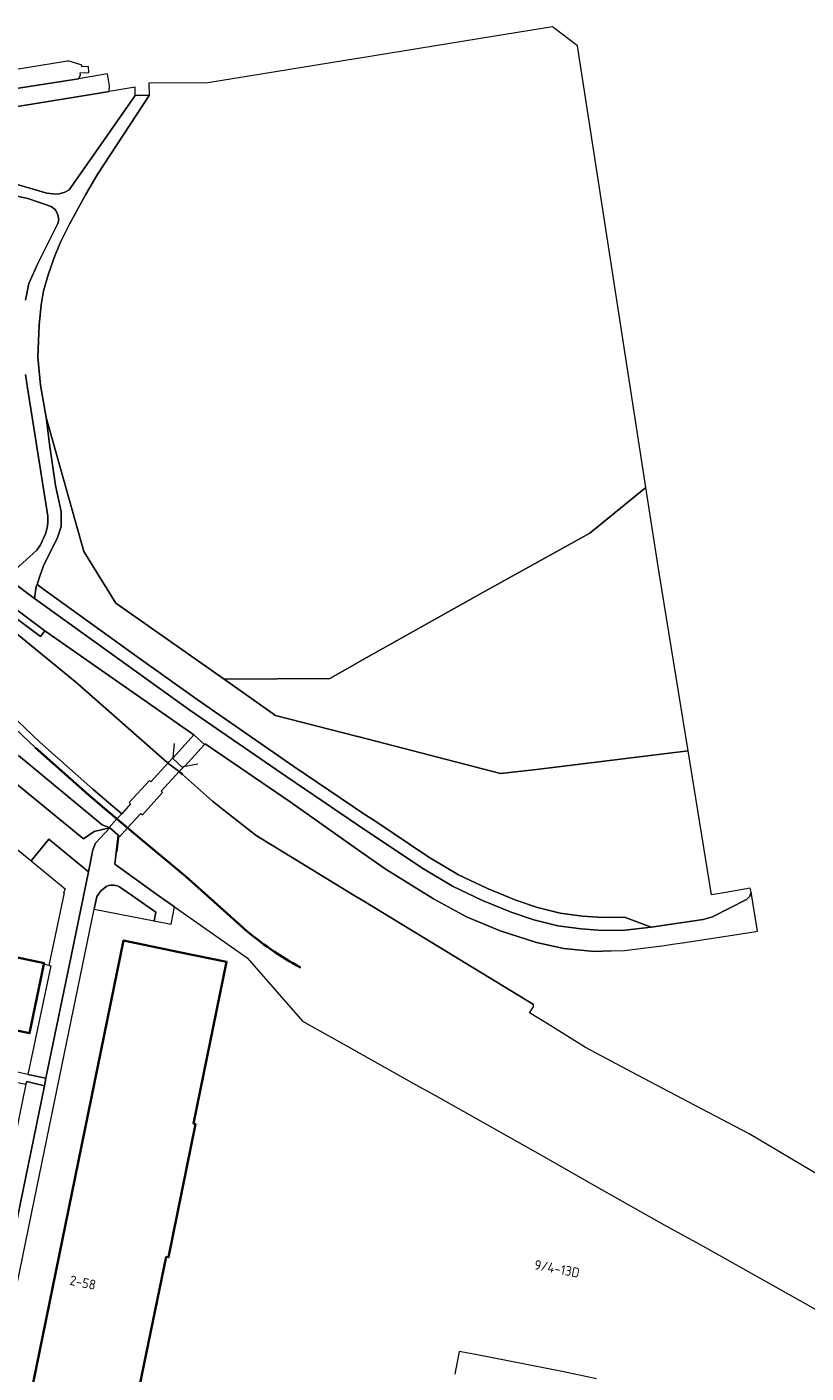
# Model space of a CAD drawing. Extents: x 150256 to 156914, y 461459 to 469481.
# Tile 186 of 256: x 155954 to 156062, y 462699 to 462886. Entities that reach past the tile are written whole.
import ezdxf
from ezdxf.enums import TextEntityAlignment as Align

# ---------------------------------------------------------------- set-up
doc = ezdxf.new("R2010")
doc.units = 0
doc.header["$LTSCALE"] = 0.75
for name, color, linetype, lineweight in [('B-RO-GK-BESCHOEIING-G', 251, 'GK-BESCHOEIING', 35), ('B-RO-GR-BEPLANTING_CULTUUR_BOSPLANTSOEN-GV', 251, 'CONTINUOUS', 18), ('B-RO-GR-BOS_LOOF-GV', 251, 'CONTINUOUS', 13), ('B-RO-IE-TERREINAFSCHEIDING_KUNSTMATIG_HEKWERK-G', 251, 'IE-TERREINAFSCHEIDING-KUNSTMATIG', 18), ('B-RO-IE-TERREINAFSCHEIDING_KUNSTMATIG_MUUR-G', 251, 'IE-TERREINAFSCHEIDING-KUNSTMATIG-DICHT', 18), ('B-RO-KW-KUNSTWERK_DEK-GV', 6, 'CONTINUOUS', 18), ('B-RO-KW-KUNSTWERK_LANDHOOFD-GV', 251, 'CONTINUOUS', 18), ('B-RO-OG-BEBOUWING-GV', 6, 'CONTINUOUS', 35), ('B-RO-OG-BEBOUWING-T18', 1, 'CONTINUOUS', 18), ('B-RO-OG-TERREIN_CULTUURSCHEIDING-GV', 251, 'CONTINUOUS', 18), ('B-RO-OG-WATER_MEER-GV', 251, 'CONTINUOUS', 18), ('B-RO-OG-WATER_SLOOT-GV', 251, 'CONTINUOUS', 18), ('B-RO-VH-VERHARDING_BETONSTRAATSTEEN-GV', 251, 'CONTINUOUS', 18), ('B-RO-VH-VERHARDING_FUNDERING_ZAND-GV', 251, 'CONTINUOUS', 18), ('B-RO-VH-VERHARDING_OPEN-GV', 251, 'CONTINUOUS', 18), ('B-RO-VH-VERHARDING_TEGEL-GV', 251, 'CONTINUOUS', 18)]:
    doc.layers.add(name, color=color, linetype=linetype, lineweight=lineweight)
doc.styles.add('NLCS-ISO-M200-T18', font='NLCS-ISO.ttf', dxfattribs={"height": 360})
doc.linetypes.add('GK-BESCHOEIING', pattern='A,30,-5,[1,NLCS.SHX,S=1,R=0,X=0,Y=0],-5', length=40)
doc.linetypes.add('IE-TERREINAFSCHEIDING-KUNSTMATIG', pattern='A,4,[82,NLCS.SHX,S=0.75,R=90,X=0,Y=0],4,-2', length=10)
doc.linetypes.add('IE-TERREINAFSCHEIDING-KUNSTMATIG-DICHT', pattern='A,8,-1,[82,NLCS.SHX,S=0.75,R=90,X=0,Y=0],-1', length=10)

msp = doc.modelspace()

# ---------------------------------------------------------------- linework, layer by layer
at = {"layer": 'B-RO-GK-BESCHOEIING-G'}
for points in [[(155966.473, 462776.14), (155964.701, 462777.624), (155962.466, 462779.546), (155955.096, 462786.113)], [(155975.175, 462782.757), (155975.635, 462782.328)], [(155967.971, 462774.888), (155966.473, 462776.14)], [(155984.112, 462760.912), (155978.697, 462765.794), (155976.102, 462768.135), (155970.537, 462772.741), (155967.971, 462774.888)]]:
    msp.add_lwpolyline(points, dxfattribs=at)
msp.add_lwpolyline([(155984.112, 462760.912, 0.0498703), (155992.043, 462755.453)], format="xyb", dxfattribs=at)
at = {"layer": 'B-RO-GR-BEPLANTING_CULTUUR_BOSPLANTSOEN-GV'}
msp.add_lwpolyline([(155895.563, 462864.258), (155894.672, 462863.38), (155893.113, 462861.767), (155894.37, 462860.552), (155901.976, 462867.226), (155943.472, 462873.89), (155962.895, 462877.037), (155965.427, 462877.466), (155965.433, 462878.27), (155965.153, 462879.908), (155961.124, 462879.219), (155936.282, 462875.364), (155901.249, 462869.789), (155895.639, 462864.225)], close=True, dxfattribs=at)
at = {"layer": 'B-RO-GR-BOS_LOOF-GV'}
for points in [[(156040.157, 462822.319), (156030.642, 462883.827), (156029.264, 462884.853), (156027.116, 462886.453), (156018.808, 462885.106), (156000.014, 462882.059), (156000, 462882.056), (155979.124, 462878.688), (155970.948, 462878.637), (155970.959, 462876.896), (155963.829, 462865.975), (155962.1, 462863.069), (155959.86, 462858.991), (155958.69, 462856.571), (155957.842, 462854.581), (155956.95, 462852.061), (155956.283, 462849.68), (155955.921, 462847.766), (155955.639, 462844.908), (155955.49, 462840.457), (155955.86, 462836.542), (155956.642, 462832.038), (155961.866, 462813.403), (155966.339, 462806.208), (155981.425, 462795.602), (155996.114, 462795.728), (156000, 462797.906), (156000.017, 462797.915), (156017.352, 462807.636), (156032.317, 462815.956)], [(155955.358, 462808.815), (155956.123, 462808.263), (155969.279, 462798.778), (155977.673, 462792.771), (155991.132, 462783.472), (156000.873, 462776.866), (156001, 462776.779), (156002.378, 462775.861), (156009.917, 462770.837), (156014.069, 462768.353), (156018.108, 462766.439), (156022.018, 462764.825), (156025.028, 462763.812), (156028.197, 462763.019), (156031.306, 462762.613), (156034.104, 462762.406), (156037.158, 462762.454), (156040.865, 462761.077), (156048.119, 462762.155), (156049.401, 462762.503), (156054.174, 462764.943), (156054.606, 462765.405), (156054.784, 462765.944), (156054.679, 462766.528), (156051.264, 462765.916), (156049.291, 462765.595), (156046.029, 462785.643), (156024.921, 462783.024), (156019.888, 462782.461), (156000.012, 462787.609), (156000, 462787.612), (155988.58, 462790.572), (155981.425, 462795.602), (155966.339, 462806.208), (155961.866, 462813.403), (155956.642, 462832.038), (155957.109, 462828.337), (155957.943, 462822.576), (155958.718, 462818.953), (155958.729, 462816.856), (155958.167, 462815.187), (155956.956, 462812.855), (155956.268, 462811.385), (155955.731, 462809.953)], [(155981.425, 462795.602), (155988.58, 462790.572), (156000, 462787.612), (156000.012, 462787.609), (156019.888, 462782.461), (156024.921, 462783.024), (156046.029, 462785.643), (156041.999, 462810.414), (156040.157, 462822.319), (156032.317, 462815.956), (156017.352, 462807.636), (156000.017, 462797.915), (156000, 462797.906), (155996.114, 462795.728)]]:
    msp.add_lwpolyline(points, close=True, dxfattribs=at)
for points in [[(155951.811, 462864.749), (155956.744, 462863.32), (155957.586, 462863.192), (155958.3, 462863.166), (155959.253, 462863.434), (155959.812, 462863.772), (155963.881, 462869.508), (155969.024, 462876.908), (155969.014, 462878.074), (155965.427, 462877.466), (155962.895, 462877.037), (155943.472, 462873.89)], [(155953.748, 462848.392), (155954.24, 462850.739), (155955.45, 462853.527), (155958.273, 462859.065), (155958.385, 462859.594), (155958.269, 462860.265), (155957.935, 462860.966), (155957.305, 462861.459), (155954.069, 462862.579), (155949.612, 462863.515)], [(155952.413, 462810.932), (155955.311, 462813.559), (155955.85, 462814.32), (155956.53, 462815.847), (155956.774, 462816.692), (155956.886, 462817.344), (155956.875, 462818.305), (155954.032, 462836.196), (155953.775, 462838.047)]]:
    msp.add_lwpolyline(points, dxfattribs=at)
at = {"layer": 'B-RO-IE-TERREINAFSCHEIDING_KUNSTMATIG_HEKWERK-G'}
for points in [[(155974.312, 462784.667), (155974.495, 462786.676)], [(155977.741, 462783.752), (155975.767, 462783.413)], [(155965.281, 462774.841), (155963.336, 462774.409)], [(155966.51, 462771.543), (155966.73, 462773.524)]]:
    msp.add_lwpolyline(points, dxfattribs=at)
at = {"layer": 'B-RO-IE-TERREINAFSCHEIDING_KUNSTMATIG_MUUR-G'}
msp.add_lwpolyline([(155959.058, 462765.869), (155959.121, 462765.842), (155957.017, 462755.747), (155956.445, 462755.867)], dxfattribs=at)
at = {"layer": 'B-RO-KW-KUNSTWERK_DEK-GV'}
msp.add_lwpolyline([(155966.646, 462773.874), (155966.848, 462773.654), (155967.971, 462774.888), (155969.822, 462776.925), (155970.045, 462776.736), (155972.842, 462779.812), (155972.639, 462780.009), (155975.175, 462782.757), (155975.657, 462783.28), (155974.217, 462784.601), (155973.748, 462784.09), (155973.587, 462783.915), (155971.198, 462781.31), (155971.006, 462781.511), (155968.179, 462778.437), (155968.384, 462778.241), (155967.146, 462776.88), (155966.473, 462776.14), (155965.394, 462774.953), (155965.514, 462774.893)], close=True, dxfattribs=at)
at = {"layer": 'B-RO-KW-KUNSTWERK_LANDHOOFD-GV'}
for points in [[(155973.587, 462783.915), (155975.175, 462782.757), (155975.657, 462783.28), (155974.217, 462784.601), (155973.748, 462784.09)], [(155965.394, 462774.953), (155965.514, 462774.893), (155966.646, 462773.874), (155966.848, 462773.654), (155967.971, 462774.888), (155966.473, 462776.14)]]:
    msp.add_lwpolyline(points, close=True, dxfattribs=at)
at = {"layer": 'B-RO-OG-BEBOUWING-GV'}
for points in [[(155961.923, 462694.027), (155968.71, 462692.628), (155973.353, 462715.154), (155973.656, 462715.094), (155977.442, 462733.658), (155977.139, 462733.722), (155981.751, 462756.255), (155975.16, 462757.604), (155967.394, 462759.193), (155954.39, 462695.58)], [(155945.398, 462747.355), (155949.069, 462746.591), (155949.224, 462747.356), (155954.289, 462746.292), (155956.294, 462755.899), (155956.33, 462756.069), (155947.548, 462757.897)]]:
    msp.add_lwpolyline(points, close=True, dxfattribs=at)
at = {"layer": 'B-RO-OG-TERREIN_CULTUURSCHEIDING-GV'}
for points in [[(155956.432, 462802.366), (155945.815, 462810.266), (155935.654, 462818.2), (155931.43, 462821.498), (155921.78, 462828.966), (155911.597, 462837.591), (155905.474, 462843.03), (155891.957, 462855.297), (155882.855, 462863.723), (155873.378, 462873.436), (155872.842, 462872.907), (155873.203, 462872.495), (155875.166, 462870.628), (155874.948, 462870.4), (155882.157, 462863.007), (155891.281, 462854.56), (155904.806, 462842.286), (155910.942, 462836.836), (155921.151, 462828.189), (155930.816, 462820.708), (155945.209, 462809.471), (155955.847, 462801.555)], [(156040.865, 462761.077), (156037.158, 462762.454), (156034.104, 462762.406), (156031.306, 462762.613), (156028.197, 462763.019), (156025.028, 462763.812), (156022.018, 462764.825), (156018.108, 462766.439), (156014.069, 462768.353), (156009.917, 462770.837), (156002.378, 462775.861), (156001, 462776.779), (156000.873, 462776.866), (155991.132, 462783.472), (155977.673, 462792.771), (155969.279, 462798.778), (155956.123, 462808.263), (155955.358, 462808.815), (155955.261, 462808.518), (155955.02, 462806.867), (155976.655, 462791.313), (155990.134, 462782), (156000, 462775.309), (156008.963, 462769.319), (156013.217, 462766.774), (156017.386, 462764.799), (156021.391, 462763.146), (156024.522, 462762.092), (156027.866, 462761.255), (156031.12, 462760.83), (156034.056, 462760.613), (156037.27, 462760.663)], [(155962.52, 462768.799), (155963.142, 462771.832), (155963.498, 462772.767), (155965.514, 462774.893), (155965.281, 462774.841), (155963.336, 462774.409), (155961.816, 462773.396), (155949.421, 462783.492), (155942.28, 462780.369), (155954.55, 462770.296), (155957.025, 462773.31)], [(155962.52, 462768.799), (155957.025, 462773.31), (155954.55, 462770.296), (155959.265, 462766.425), (155959.058, 462765.869), (155959.121, 462765.842), (155957.017, 462755.747), (155957.259, 462755.696), (155954.091, 462740.566), (155956.604, 462740.021), (155960.107, 462757.036)], [(155956.413, 462738.989), (155953.922, 462739.582), (155953.814, 462739.201), (155947.119, 462706.644), (155949.636, 462706.14)]]:
    msp.add_lwpolyline(points, close=True, dxfattribs=at)
for points in [[(155952.782, 462784.959), (155964.44, 462775.342), (155965.394, 462774.953), (155966.473, 462776.14), (155964.701, 462777.624), (155962.466, 462779.546), (155955.096, 462786.113), (155946.621, 462794.12)], [(155978.702, 462786.528), (155975.947, 462783.516), (155975.767, 462783.413), (155975.706, 462783.389), (155975.657, 462783.28), (155975.175, 462782.757), (155975.635, 462782.328), (155979.779, 462778.643), (155980.971, 462777.699), (155982.032, 462776.86), (155985.877, 462773.817), (156000, 462765.217), (156000.023, 462765.203), (156024.496, 462750.319)], [(156035.314, 462757.766), (156032.927, 462757.693), (156028.706, 462758.09), (156024.933, 462758.918), (156019.832, 462760.569), (156015.166, 462762.531), (156010.565, 462765.026), (156003.832, 462769.207), (156000, 462771.906), (155990.627, 462778.506), (155978.793, 462786.624), (155978.702, 462786.528)], [(155949.421, 462783.492), (155961.816, 462773.396), (155963.336, 462774.409), (155965.281, 462774.841), (155965.514, 462774.893), (155965.394, 462774.953), (155964.44, 462775.342), (155952.782, 462784.959)], [(155965.086, 462766.773), (155964.276, 462766.165), (155963.697, 462765.335), (155963.335, 462763.596), (155971.686, 462761.959)], [(155971.686, 462761.959), (155971.921, 462763.148), (155966.987, 462766.591)]]:
    msp.add_lwpolyline(points, dxfattribs=at)
msp.add_lwpolyline([(155966.987, 462766.591, 0.2598485), (155965.086, 462766.773)], format="xyb", dxfattribs=at)
at = {"layer": 'B-RO-OG-WATER_MEER-GV'}
msp.add_lwpolyline([(155895.202, 462867.077), (155894.649, 462865.23), (155894.79, 462865.072), (155893.922, 462864.304), (155894.661, 462863.674), (155895.41, 462864.413), (155895.563, 462864.258), (155895.639, 462864.225), (155901.249, 462869.789), (155936.282, 462875.364), (155961.124, 462879.219), (155961.426, 462879.752), (155961.368, 462880.05), (155962.559, 462880.102), (155962.535, 462880.935), (155961.612, 462880.911), (155961.594, 462881.149), (155960, 462881.626), (155959.783, 462881.691), (155959.582, 462881.706), (155936.716, 462877.974), (155916.384, 462874.68), (155903.675, 462872.868)], dxfattribs=at)
at = {"layer": 'B-RO-OG-WATER_SLOOT-GV'}
for points in [[(155947.126, 462806.352), (155960.7, 462795.241), (155973.419, 462784.037), (155973.748, 462784.09), (155974.217, 462784.601), (155974.312, 462784.667), (155977.205, 462787.85), (155956.432, 462802.366), (155955.847, 462801.555), (155945.209, 462809.471)], [(156081.822, 462716.111), (156054.518, 462732.293), (156047.879, 462735.782), (156038.966, 462740.469), (156031.734, 462744.305), (156026.53, 462747.574), (156023.954, 462749.146), (156024.475, 462750), (156024.496, 462750.319), (156000.023, 462765.203), (156000, 462765.217), (155985.877, 462773.817), (155982.032, 462776.86), (155980.971, 462777.699), (155979.779, 462778.643), (155975.635, 462782.328), (155975.175, 462782.757), (155973.587, 462783.915), (155973.748, 462784.09), (155973.419, 462784.037), (155960.7, 462795.241), (155947.126, 462806.352)], [(155946.621, 462794.12), (155955.096, 462786.113), (155962.466, 462779.546), (155964.701, 462777.624), (155966.473, 462776.14), (155967.146, 462776.88), (155965.348, 462778.386), (155963.125, 462780.298), (155955.761, 462786.86), (155947.303, 462794.851)], [(155947.303, 462794.851), (155955.761, 462786.86), (155963.125, 462780.298), (155965.348, 462778.386), (155967.146, 462776.88), (155966.473, 462776.14), (155967.971, 462774.888)], [(155984.112, 462760.912), (155978.697, 462765.794), (155976.102, 462768.135), (155970.537, 462772.741), (155967.971, 462774.888), (155966.848, 462773.654), (155966.646, 462773.874), (155966.173, 462769.827), (155972.372, 462765.394), (155974.507, 462763.905), (155984.609, 462756.82), (155992.325, 462747.965), (155999.875, 462743.743), (156000, 462743.673), (156000.125, 462743.603), (156008.619, 462738.855), (156010.743, 462737.658), (156025.421, 462729.389), (156033.984, 462724.547), (156042.999, 462719.45), (156047.714, 462716.877), (156076.215, 462700.845)], [(155967.971, 462774.888), (155970.537, 462772.741), (155976.102, 462768.135), (155978.697, 462765.794), (155984.112, 462760.912)]]:
    msp.add_lwpolyline(points, dxfattribs=at)
for points in [[(155992.043, 462755.453, -0.0498703), (155984.112, 462760.912)], [(155984.112, 462760.912, 0.0498703), (155992.043, 462755.453)]]:
    msp.add_lwpolyline(points, format="xyb", dxfattribs=at)
at = {"layer": 'B-RO-VH-VERHARDING_BETONSTRAATSTEEN-GV'}
for points in [[(155945.815, 462810.266), (155956.432, 462802.366), (155977.205, 462787.85), (155978.702, 462786.528), (155978.793, 462786.624), (155990.627, 462778.506), (156000, 462771.906), (156003.832, 462769.207), (156010.565, 462765.026), (156015.166, 462762.531), (156019.832, 462760.569), (156024.933, 462758.918), (156028.706, 462758.09), (156032.927, 462757.693), (156035.314, 462757.766), (156037.148, 462757.822), (156042.738, 462758.529), (156043.846, 462758.697), (156045.235, 462758.908), (156055.221, 462760.422), (156055.702, 462760.503), (156054.784, 462765.944), (156054.606, 462765.405), (156054.174, 462764.943), (156049.401, 462762.503), (156048.119, 462762.155), (156040.865, 462761.077), (156037.27, 462760.663), (156034.056, 462760.613), (156031.12, 462760.83), (156027.866, 462761.255), (156024.522, 462762.092), (156021.391, 462763.146), (156017.386, 462764.799), (156013.217, 462766.774), (156008.963, 462769.319), (156000, 462775.309), (155990.134, 462782), (155976.655, 462791.313), (155955.02, 462806.867), (155951.121, 462809.762)], [(156033.253, 462698.181), (156028.49, 462699.211), (156016.179, 462701.597), (156014.137, 462701.993), (156013.537, 462698.838)]]:
    msp.add_lwpolyline(points, dxfattribs=at)
msp.add_lwpolyline([(155905.929, 462734.217), (155917.92, 462739.51), (155925.511, 462741.545), (155934.075, 462742.385), (155940.929, 462741.865), (155948.96, 462740.203), (155953.814, 462739.201), (155953.922, 462739.582), (155956.413, 462738.989), (155956.604, 462740.021), (155954.091, 462740.566), (155948.173, 462741.849), (155944.46, 462742.758), (155940.795, 462743.447), (155936.749, 462743.76), (155934.101, 462743.965), (155929.031, 462743.448), (155925.164, 462743.054), (155921.403, 462742.041), (155917.409, 462740.965), (155914.094, 462739.501), (155906.019, 462735.927), (155905.303, 462735.639)], close=True, dxfattribs=at)
at = {"layer": 'B-RO-VH-VERHARDING_FUNDERING_ZAND-GV'}
for points in [[(155951.121, 462809.762), (155955.02, 462806.867), (155955.261, 462808.518), (155955.358, 462808.815), (155955.731, 462809.953), (155956.268, 462811.385), (155956.956, 462812.855), (155958.167, 462815.187), (155958.729, 462816.856), (155958.718, 462818.953), (155957.943, 462822.576), (155957.109, 462828.337), (155956.642, 462832.038), (155955.86, 462836.542), (155955.49, 462840.457), (155955.639, 462844.908), (155955.921, 462847.766), (155956.283, 462849.68), (155956.95, 462852.061), (155957.842, 462854.581), (155958.69, 462856.571), (155959.86, 462858.991), (155962.1, 462863.069), (155963.829, 462865.975), (155970.959, 462876.896), (155969.024, 462876.908), (155963.881, 462869.508), (155959.812, 462863.772), (155959.253, 462863.434), (155958.3, 462863.166), (155957.586, 462863.192), (155956.744, 462863.32), (155951.811, 462864.749)], [(155949.612, 462863.515), (155954.069, 462862.579), (155957.305, 462861.459), (155957.935, 462860.966), (155958.269, 462860.265), (155958.385, 462859.594), (155958.273, 462859.065), (155955.45, 462853.527), (155954.24, 462850.739), (155953.748, 462848.392)], [(155953.775, 462838.047), (155954.032, 462836.196), (155956.875, 462818.305), (155956.886, 462817.344), (155956.774, 462816.692), (155956.53, 462815.847), (155955.85, 462814.32), (155955.311, 462813.559), (155952.413, 462810.932)]]:
    msp.add_lwpolyline(points, dxfattribs=at)
at = {"layer": 'B-RO-VH-VERHARDING_OPEN-GV'}
msp.add_lwpolyline([(155965.514, 462774.893), (155966.646, 462773.874), (155966.848, 462773.654), (155967.971, 462774.888), (155969.822, 462776.925), (155970.045, 462776.736), (155972.842, 462779.812), (155972.639, 462780.009), (155975.175, 462782.757), (155975.657, 462783.28), (155974.217, 462784.601), (155973.748, 462784.09), (155973.587, 462783.915), (155971.198, 462781.31), (155971.006, 462781.511), (155968.179, 462778.437), (155968.384, 462778.241), (155967.146, 462776.88), (155966.473, 462776.14), (155965.394, 462774.953)], close=True, dxfattribs=at)
at = {"layer": 'B-RO-VH-VERHARDING_TEGEL-GV'}
msp.add_lwpolyline([(155974.217, 462784.601), (155975.657, 462783.28), (155975.706, 462783.389), (155975.767, 462783.413), (155975.947, 462783.516), (155978.702, 462786.528), (155977.205, 462787.85), (155974.312, 462784.667)], close=True, dxfattribs=at)
for points in [[(155965.514, 462774.893), (155963.498, 462772.767), (155963.142, 462771.832), (155962.52, 462768.799), (155960.107, 462757.036), (155956.604, 462740.021), (155956.413, 462738.989), (155949.636, 462706.14), (155949.412, 462705.059), (155947.835, 462697.401), (155945.318, 462697.927), (155944.906, 462695.937), (155944.772, 462695.276), (155947.286, 462694.737), (155949.071, 462694.354), (155954.614, 462721.368), (155959.491, 462745.106), (155963.335, 462763.596), (155963.697, 462765.335), (155964.276, 462766.165), (155965.086, 462766.773)], [(155966.987, 462766.591), (155971.921, 462763.148), (155971.686, 462761.959), (155974.027, 462761.5), (155974.507, 462763.905), (155972.372, 462765.394), (155966.173, 462769.827), (155966.646, 462773.874), (155965.514, 462774.893)]]:
    msp.add_lwpolyline(points, dxfattribs=at)
msp.add_lwpolyline([(155965.086, 462766.773, -0.2598485), (155966.987, 462766.591)], format="xyb", dxfattribs=at)

# ---------------------------------------------------------------- texts
at = {"layer": 'B-RO-OG-BEBOUWING-T18', "style": 'NLCS-ISO-M200-T18'}
for s, rotation, p in [('9/4-13D', 349, (156027.768, 462713.502)), ('2-58', 348.5, (155961.743, 462711.576))]:
    msp.add_text(s, height=1.35, rotation=rotation, dxfattribs=at).set_placement(p, align=Align.MIDDLE)

doc.saveas('drawing.dxf')
